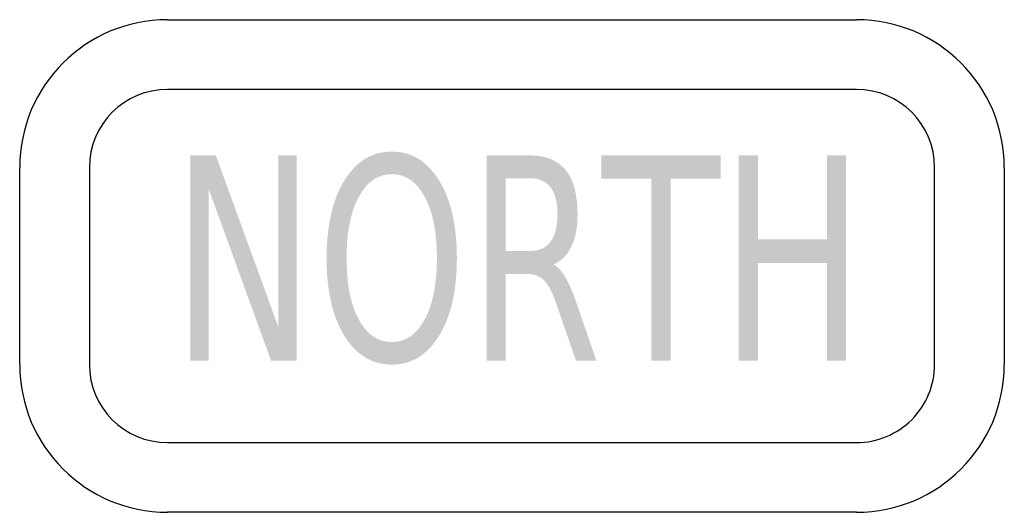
# Model space of a CAD drawing. Header units: inches. Extents: x -0.5 to 0.5, y -0.25 to 0.25.
import ezdxf

# ---------------------------------------------------------------- set-up
doc = ezdxf.new("R2010")
doc.units = ezdxf.units.IN
doc.header["$MEASUREMENT"] = 0

msp = doc.modelspace()

# ---------------------------------------------------------------- hatches: boundary and pattern name
for points in [[(-0.3268, 0.1123), (-0.3008, 0.1123), (-0.2373, -0.062), (-0.2373, 0.1123), (-0.2186, 0.1123), (-0.2186, -0.096), (-0.2447, -0.096), (-0.3081, 0.0783), (-0.3081, -0.096), (-0.3268, -0.096), (-0.3268, 0.1123)], [(0.0908, 0.1123), (0.2118, 0.1123), (0.2118, 0.0886), (0.161, 0.0886), (0.161, -0.096), (0.1416, -0.096), (0.1416, 0.0886), (0.0908, 0.0886), (0.0908, 0.1123)], [(0.2303, 0.1123), (0.2497, 0.1123), (0.2497, 0.0269), (0.32, 0.0269), (0.32, 0.1123), (0.3393, 0.1123), (0.3393, -0.096), (0.32, -0.096), (0.32, 0.0032), (0.2497, 0.0032), (0.2497, -0.096), (0.2303, -0.096), (0.2303, 0.1123)]]:
    msp.add_hatch(color=7).paths.add_polyline_path(points)
h = msp.add_hatch(color=7)
edge = h.paths.add_edge_path()
edge.add_spline(control_points=[(-0.1221, 0.1161), (-0.102, 0.1161), (-0.086, 0.1063), (-0.074, 0.0867), (-0.062, 0.0671), (-0.056, 0.0409), (-0.056, 0.0079), (-0.056, -0.0249), (-0.062, -0.0511), (-0.074, -0.0707), (-0.086, -0.0903), (-0.102, -0.1001), (-0.1221, -0.1001), (-0.1422, -0.1001), (-0.1583, -0.0903), (-0.1703, -0.0708), (-0.1823, -0.0512), (-0.1883, -0.025), (-0.1883, 0.0079), (-0.1883, 0.0409), (-0.1823, 0.0671), (-0.1703, 0.0867), (-0.1583, 0.1063), (-0.1422, 0.1161), (-0.1221, 0.1161)], knot_values=[0, 0, 0, 0, 1, 1, 1, 2, 2, 2, 3, 3, 3, 4, 4, 4, 5, 5, 5, 6, 6, 6, 7, 7, 7, 8, 8, 8, 8], degree=3, periodic=0)
edge = h.paths.add_edge_path(flags=0)
edge.add_spline(control_points=[(-0.1221, 0.0932), (-0.1362, 0.0932), (-0.1473, 0.0856), (-0.1556, 0.0703), (-0.1639, 0.0551), (-0.168, 0.0343), (-0.168, 0.0079), (-0.168, -0.0183), (-0.1639, -0.039), (-0.1556, -0.0543), (-0.1473, -0.0696), (-0.1362, -0.0772), (-0.1221, -0.0772), (-0.1081, -0.0772), (-0.0969, -0.0696), (-0.0887, -0.0543), (-0.0804, -0.039), (-0.0763, -0.0183), (-0.0763, 0.0079), (-0.0763, 0.0343), (-0.0804, 0.0551), (-0.0887, 0.0703), (-0.0969, 0.0856), (-0.1081, 0.0932), (-0.1221, 0.0932)], knot_values=[0, 0, 0, 0, 1, 1, 1, 2, 2, 2, 3, 3, 3, 4, 4, 4, 5, 5, 5, 6, 6, 6, 7, 7, 7, 8, 8, 8, 8], degree=3, periodic=0)
h = msp.add_hatch(color=7)
edge = h.paths.add_edge_path()
edge.add_spline(control_points=[(0.0421, 0.0017), (0.0463, -0.0004), (0.0503, -0.0048), (0.0542, -0.0115), (0.0581, -0.0182), (0.0621, -0.0274), (0.066, -0.0391)], knot_values=[0, 0, 0, 0, 1, 1, 1, 2, 2, 2, 2], degree=3, periodic=0)
edge.add_line((0.066, -0.0391), (0.0857, -0.096))
edge.add_line((0.0857, -0.096), (0.0649, -0.096))
edge.add_line((0.0649, -0.096), (0.0465, -0.0426))
edge.add_spline(control_points=[(0.0465, -0.0426), (0.0419, -0.0286), (0.0373, -0.0194), (0.0329, -0.0148), (0.0284, -0.0103), (0.0224, -0.008), (0.0147, -0.008)], knot_values=[0, 0, 0, 0, 1, 1, 1, 2, 2, 2, 2], degree=3, periodic=0)
edge.add_line((0.0147, -0.008), (-0.0064, -0.008))
edge.add_line((-0.0064, -0.008), (-0.0064, -0.096))
edge.add_line((-0.0064, -0.096), (-0.0258, -0.096))
edge.add_line((-0.0258, -0.096), (-0.0258, 0.1123))
edge.add_line((-0.0258, 0.1123), (0.0179, 0.1123))
edge.add_spline(control_points=[(0.0179, 0.1123), (0.0343, 0.1123), (0.0465, 0.1073), (0.0545, 0.0974), (0.0625, 0.0874), (0.0666, 0.0724), (0.0666, 0.0523), (0.0666, 0.0392), (0.0645, 0.0283), (0.0603, 0.0197), (0.0562, 0.011), (0.0501, 0.005), (0.0421, 0.0017)], knot_values=[0, 0, 0, 0, 1, 1, 1, 2, 2, 2, 3, 3, 3, 4, 4, 4, 4], degree=3, periodic=0)
edge = h.paths.add_edge_path(flags=0)
edge.add_line((-0.0064, 0.0891), (-0.0064, 0.0152))
edge.add_line((-0.0064, 0.0152), (0.0179, 0.0152))
edge.add_spline(control_points=[(0.0179, 0.0152), (0.0273, 0.0152), (0.0343, 0.0183), (0.0391, 0.0246), (0.0438, 0.0309), (0.0462, 0.0401), (0.0462, 0.0523), (0.0462, 0.0645), (0.0438, 0.0737), (0.0391, 0.0799), (0.0343, 0.0861), (0.0273, 0.0891), (0.0179, 0.0891)], knot_values=[0, 0, 0, 0, 1, 1, 1, 2, 2, 2, 3, 3, 3, 4, 4, 4, 4], degree=3, periodic=0)
edge.add_line((0.0179, 0.0891), (-0.0064, 0.0891))

# ---------------------------------------------------------------- linework, layer by layer
at = {"color": 7}
for p, q in [((-0.35, 0.25), (0.35, 0.25)), ((-0.5, -0.1), (-0.5, 0.1)), ((0.5, 0.1), (0.5, -0.1)), ((0.35, -0.25), (-0.35, -0.25))]:
    msp.add_line(p, q, dxfattribs=at)
for points in [[(0.35, 0.1792), (-0.35, 0.1792)], [(-0.4292, 0.1), (-0.4292, -0.1)], [(0.4292, -0.1), (0.4292, 0.1)], [(-0.35, -0.1792), (0.35, -0.1792)]]:
    msp.add_lwpolyline(points, dxfattribs=at)
for points in [[(-0.35, 0.25), (-0.4328, 0.25), (-0.5, 0.1828), (-0.5, 0.1)], [(0.5, 0.1), (0.5, 0.1828), (0.4328, 0.25), (0.35, 0.25)], [(-0.35, 0.1792), (-0.3937, 0.1792), (-0.4292, 0.1437), (-0.4292, 0.1)], [(0.4292, 0.1), (0.4292, 0.1437), (0.3937, 0.1792), (0.35, 0.1792)], [(-0.5, -0.1), (-0.5, -0.1828), (-0.4328, -0.25), (-0.35, -0.25)], [(-0.4292, -0.1), (-0.4292, -0.1437), (-0.3937, -0.1792), (-0.35, -0.1792)], [(0.35, -0.25), (0.4328, -0.25), (0.5, -0.1828), (0.5, -0.1)]]:
    msp.add_open_spline(points, degree=3, dxfattribs=at)
msp.add_open_spline([(0.35, -0.1792), (0.371, -0.1792), (0.3911, -0.1708), (0.406, -0.156), (0.4208, -0.1411), (0.4292, -0.121), (0.4292, -0.1)], degree=3, knots=[0, 0, 0, 0, 1, 1, 1, 2, 2, 2, 2], dxfattribs=at)

doc.saveas('drawing.dxf')
